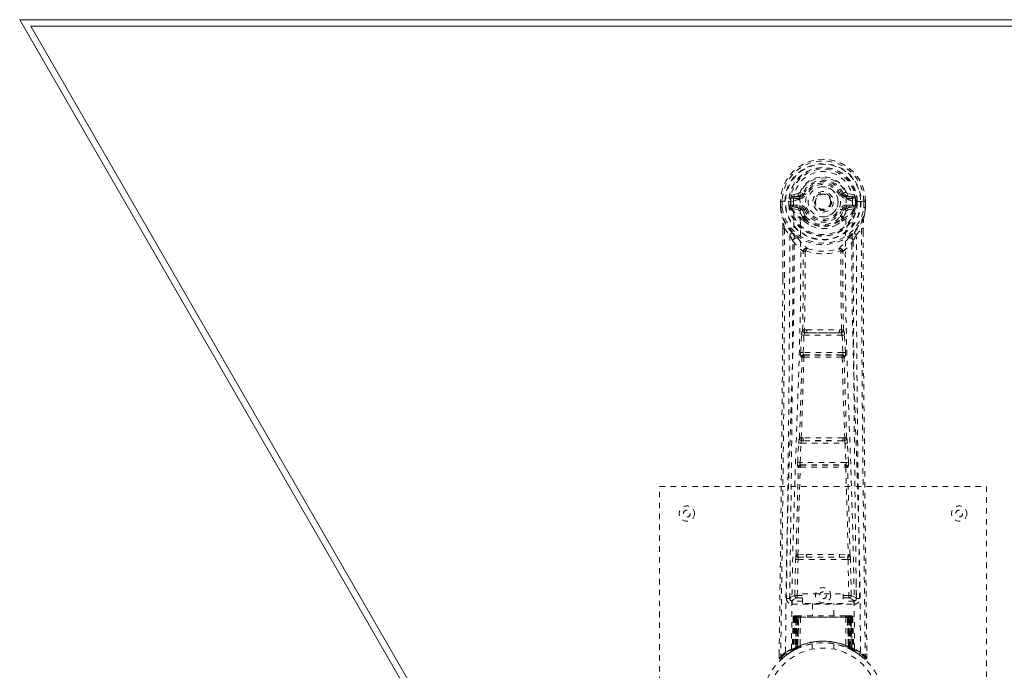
# Model space of a CAD drawing. Header units: inches. Extents: x 3.6 to 63.1, y 18.2 to 38.8.
# Tile 2 of 5: x 3.6 to 21.7, y 26.8 to 38.8. Entities that reach past the tile are written whole.
import ezdxf

# ---------------------------------------------------------------- set-up
doc = ezdxf.new("R2010")
doc.units = ezdxf.units.IN
doc.header["$MEASUREMENT"] = 0
doc.linetypes.add('SLD-Dashed', pattern=[0.075, 0.05, -0.025])
doc.linetypes.add('SLD-Solid', pattern=[0])

msp = doc.modelspace()

# ---------------------------------------------------------------- linework, layer by layer
at = {"color": 7, "linetype": 'SLD-Solid', "lineweight": 15}
for p, q in [((15.48, 18.205), (3.605, 38.773)), ((3.605, 38.773), (63.105, 38.773)), ((62.9, 38.655), (3.809, 38.655)), ((3.809, 38.655), (15.548, 18.323)), ((15.548, 18.323), (3.809, 38.655)), ((3.809, 38.655), (62.9, 38.655))]:
    msp.add_line(p, q, dxfattribs=at)
at = {"color": 7, "linetype": 'SLD-Dashed', "lineweight": 0}
for p, q in [((17.575, 35.438), (17.575, 35.322)), ((17.579, 35.438), (17.575, 35.438)), ((17.576, 35.439), (17.576, 35.322)), ((17.632, 35.438), (17.579, 35.438)), ((17.605, 35.436), (17.605, 35.322)), ((17.655, 35.437), (17.632, 35.438)), ((17.814, 35.438), (17.655, 35.437)), ((17.726, 35.365), (17.726, 35.435)), ((17.761, 35.436), (17.756, 35.435)), ((17.756, 35.435), (17.756, 35.366)), ((17.761, 35.357), (17.761, 35.436)), ((17.898, 35.579), (17.779, 35.556)), ((17.809, 35.52), (17.926, 35.54)), ((17.809, 35.52), (17.809, 35.49)), ((17.926, 35.52), (17.809, 35.52)), ((17.926, 35.49), (17.809, 35.49)), ((17.926, 35.54), (17.926, 35.52)), ((17.926, 35.49), (17.926, 35.52)), ((17.986, 35.583), (17.931, 35.606)), ((17.931, 35.473), (17.931, 35.475)), ((17.986, 35.583), (18.008, 35.574)), ((18.511, 35.437), (18.511, 35.429)), ((18.701, 35.574), (18.724, 35.583)), ((18.724, 35.583), (18.727, 35.576)), ((18.778, 35.475), (18.778, 35.473)), ((18.783, 35.54), (18.9, 35.52)), ((18.783, 35.54), (18.783, 35.52)), ((18.9, 35.52), (18.783, 35.52)), ((18.783, 35.49), (18.783, 35.52)), ((18.9, 35.49), (18.783, 35.49)), ((18.93, 35.556), (18.811, 35.579)), ((19.054, 35.437), (18.896, 35.438)), ((18.9, 35.49), (18.9, 35.52)), ((18.948, 35.436), (18.954, 35.435)), ((18.948, 35.357), (18.948, 35.436)), ((18.954, 35.366), (18.954, 35.435)), ((18.983, 35.436), (18.983, 35.364)), ((18.983, 35.436), (18.983, 35.436)), ((19.077, 35.438), (19.054, 35.437)), ((19.13, 35.438), (19.077, 35.438)), ((19.105, 35.322), (19.105, 35.436)), ((19.134, 35.438), (19.13, 35.438)), ((19.133, 35.322), (19.133, 35.439)), ((19.134, 35.438), (19.134, 35.322)), ((17.575, 35.322), (17.575, 35.318)), ((17.726, 35.364), (17.756, 35.366)), ((17.726, 35.364), (17.726, 35.365)), ((17.756, 35.365), (17.761, 35.347)), ((17.761, 35.347), (17.761, 35.357)), ((17.768, 35.32), (17.772, 35.315)), ((17.772, 35.315), (17.772, 35.315)), ((17.772, 35.315), (17.772, 35.315)), ((17.782, 35.304), (17.772, 35.315)), ((17.782, 35.304), (17.897, 35.283)), ((17.796, 35.368), (17.796, 35.338)), ((17.796, 35.368), (17.926, 35.368)), ((17.926, 35.313), (17.796, 35.338)), ((17.796, 35.338), (17.926, 35.338)), ((17.926, 35.368), (17.926, 35.338)), ((17.926, 35.313), (17.926, 35.338)), ((18.008, 35.283), (17.981, 35.272)), ((18.511, 35.429), (18.51, 35.413)), ((18.729, 35.272), (18.701, 35.283)), ((18.783, 35.368), (18.783, 35.338)), ((18.783, 35.368), (18.913, 35.368)), ((18.913, 35.338), (18.783, 35.313)), ((18.783, 35.313), (18.783, 35.338)), ((18.783, 35.338), (18.913, 35.338)), ((18.813, 35.283), (18.927, 35.304)), ((18.913, 35.338), (18.913, 35.368)), ((18.938, 35.315), (18.927, 35.304)), ((18.927, 35.304), (18.927, 35.304)), ((18.927, 35.304), (18.927, 35.304)), ((18.938, 35.315), (18.942, 35.32)), ((18.953, 35.365), (18.948, 35.347)), ((18.948, 35.347), (18.948, 35.357)), ((18.954, 35.366), (18.983, 35.364)), ((18.983, 35.364), (18.983, 35.364)), ((19.134, 35.318), (19.134, 35.322)), ((17.987, 35.122), (17.986, 35.141)), ((18.006, 35.076), (17.994, 35.093)), ((18.01, 35.146), (18.01, 35.128)), ((18.699, 35.128), (18.7, 35.146)), ((18.715, 35.094), (18.704, 35.076)), ((18.723, 35.122), (18.723, 35.141)), ((17.617, 34.937), (17.615, 34.013)), ((17.618, 34.013), (17.619, 34.937)), ((17.647, 34.936), (17.743, 34.82)), ((18.966, 34.82), (19.062, 34.936)), ((19.091, 34.883), (19.091, 34.937)), ((19.092, 34.937), (19.092, 34.884)), ((18.027, 34.518), (18.027, 34.518)), ((18.682, 34.518), (18.682, 34.518)), ((17.944, 32.665), (17.961, 32.982)), ((17.989, 32.662), (18.005, 32.98)), ((18.005, 32.98), (18.704, 32.98)), ((18.055, 33.078), (18.015, 33.078)), ((18.024, 33.024), (18.063, 33.025)), ((18.646, 33.025), (18.063, 33.025)), ((18.646, 33.025), (18.685, 33.024)), ((18.694, 33.078), (18.654, 33.078)), ((18.704, 32.98), (18.721, 32.662)), ((18.765, 32.665), (18.748, 32.982)), ((17.968, 32.57), (17.954, 32.575)), ((18.721, 32.662), (17.989, 32.662)), ((18.012, 32.613), (17.998, 32.617)), ((17.998, 32.617), (18.711, 32.617)), ((18.711, 32.617), (18.697, 32.613)), ((18.741, 32.57), (18.756, 32.575)), ((17.889, 30.647), (17.907, 31)), ((17.934, 30.645), (17.951, 30.997)), ((17.951, 30.997), (18.758, 30.997)), ((17.989, 31.094), (17.956, 31.093)), ((17.998, 31.042), (17.966, 31.042)), ((18.712, 31.042), (17.998, 31.042)), ((18.712, 31.042), (18.743, 31.042)), ((18.753, 31.093), (18.721, 31.094)), ((18.758, 30.997), (18.775, 30.645)), ((18.82, 30.647), (18.803, 31)), ((17.896, 30.557), (17.904, 30.554)), ((18.775, 30.645), (17.934, 30.645)), ((17.949, 30.596), (17.94, 30.6)), ((17.94, 30.6), (18.769, 30.6)), ((18.769, 30.6), (18.761, 30.596)), ((18.805, 30.554), (18.814, 30.557)), ((15.355, 22.205), (15.355, 30.205)), ((15.355, 30.205), (21.355, 30.205)), ((21.355, 30.205), (21.355, 22.205)), ((17.893, 28.947), (18.05, 28.954)), ((18.66, 28.954), (18.816, 28.947)), ((17.836, 28.202), (17.852, 28.863)), ((17.881, 28.201), (17.896, 28.862)), ((17.896, 28.862), (18.813, 28.862)), ((17.904, 28.903), (18.057, 28.905)), ((18.057, 28.905), (18.652, 28.905)), ((18.652, 28.905), (18.805, 28.903)), ((18.813, 28.862), (18.858, 28.863)), ((18.813, 28.862), (18.829, 28.201)), ((18.873, 28.202), (18.858, 28.863)), ((17.746, 28.434), (17.742, 28.147)), ((18.967, 28.147), (18.964, 28.434)), ((17.975, 28.232), (18.725, 28.232)), ((17.975, 28.052), (17.975, 28.232)), ((18.725, 28.232), (18.725, 28.052)), ((17.742, 28.145), (17.744, 28.136)), ((17.787, 28.099), (17.787, 28.039)), ((17.975, 28.099), (17.787, 28.099)), ((17.787, 28.039), (18.922, 28.039)), ((17.836, 28.202), (17.881, 28.201)), ((17.881, 28.156), (17.881, 28.201)), ((17.881, 28.201), (17.975, 28.201)), ((17.881, 28.156), (17.975, 28.156)), ((18.725, 28.052), (17.975, 28.052)), ((18.16, 28.052), (18.16, 27.83)), ((18.55, 27.83), (18.55, 28.052)), ((18.725, 28.201), (18.829, 28.201)), ((18.725, 28.156), (18.829, 28.156)), ((18.922, 28.099), (18.725, 28.099)), ((18.829, 28.156), (18.829, 28.201)), ((18.922, 28.039), (18.922, 28.099)), ((18.966, 28.136), (18.967, 28.145)), ((17.809, 27.801), (17.788, 27.195)), ((17.822, 27.801), (17.801, 27.203)), ((17.822, 27.801), (17.809, 27.801)), ((17.843, 27.804), (17.82, 27.211)), ((17.84, 27.801), (17.82, 27.214)), ((17.908, 27.801), (17.84, 27.801)), ((17.856, 27.83), (17.848, 27.83)), ((17.848, 27.801), (17.848, 27.244)), ((17.855, 27.801), (17.848, 27.801)), ((17.862, 27.83), (17.852, 27.83)), ((17.855, 27.801), (18.854, 27.801)), ((17.855, 27.247), (17.855, 27.801)), ((17.861, 27.25), (17.861, 27.801)), ((17.861, 27.801), (17.868, 27.801)), ((17.868, 27.83), (17.862, 27.83)), ((17.868, 27.801), (17.868, 27.253)), ((18.841, 27.801), (17.868, 27.801)), ((17.924, 27.83), (17.87, 27.83)), ((17.886, 27.83), (17.88, 27.83)), ((17.88, 27.801), (17.88, 27.259)), ((17.886, 27.801), (17.88, 27.801)), ((17.886, 27.83), (17.924, 27.83)), ((17.886, 27.801), (18.823, 27.801)), ((17.886, 27.262), (17.886, 27.801)), ((17.888, 27.249), (17.908, 27.801)), ((17.908, 27.801), (17.889, 27.25)), ((17.908, 27.801), (17.908, 27.801)), ((17.939, 27.801), (17.934, 27.279)), ((17.946, 27.83), (17.938, 27.83)), ((18.771, 27.801), (17.939, 27.801)), ((18.763, 27.83), (17.946, 27.83)), ((18.771, 27.83), (18.763, 27.83)), ((18.771, 27.801), (18.775, 27.279)), ((18.839, 27.83), (18.785, 27.83)), ((18.785, 27.83), (18.823, 27.83)), ((18.82, 27.25), (18.801, 27.801)), ((18.801, 27.801), (18.802, 27.801)), ((18.802, 27.801), (18.821, 27.249)), ((18.869, 27.801), (18.802, 27.801)), ((18.829, 27.83), (18.823, 27.83)), ((18.83, 27.801), (18.823, 27.801)), ((18.823, 27.801), (18.823, 27.262)), ((18.83, 27.259), (18.83, 27.801)), ((18.848, 27.83), (18.841, 27.83)), ((18.841, 27.253), (18.841, 27.801)), ((18.841, 27.801), (18.848, 27.801)), ((18.857, 27.83), (18.848, 27.83)), ((18.848, 27.801), (18.848, 27.25)), ((18.861, 27.83), (18.854, 27.83)), ((18.861, 27.801), (18.854, 27.801)), ((18.854, 27.801), (18.854, 27.247)), ((18.862, 27.244), (18.861, 27.801)), ((18.889, 27.211), (18.867, 27.804)), ((18.869, 27.801), (18.889, 27.214)), ((18.887, 27.801), (18.908, 27.203)), ((18.9, 27.801), (18.887, 27.801)), ((18.9, 27.801), (18.922, 27.195)), ((18.155, 27.312), (18.155, 27.215)), ((18.555, 27.215), (18.555, 27.312)), ((17.549, 27.13), (17.548, 27.063)), ((17.549, 27.13), (17.548, 27.063)), ((17.55, 27.127), (17.55, 27.063)), ((17.773, 27.171), (17.787, 27.178)), ((17.788, 27.195), (17.801, 27.203)), ((17.805, 27.189), (17.872, 27.223)), ((17.82, 27.214), (17.888, 27.249)), ((17.848, 27.244), (17.855, 27.247)), ((17.86, 27.218), (17.848, 27.244)), ((17.86, 27.218), (17.852, 27.213)), ((17.868, 27.221), (17.86, 27.218)), ((17.868, 27.253), (17.861, 27.25)), ((17.873, 27.224), (17.861, 27.25)), ((17.865, 27.22), (17.873, 27.224)), ((17.88, 27.227), (17.868, 27.253)), ((17.872, 27.224), (17.88, 27.227)), ((17.872, 27.223), (17.872, 27.224)), ((17.88, 27.259), (17.886, 27.262)), ((17.891, 27.232), (17.88, 27.259)), ((17.889, 27.25), (17.888, 27.249)), ((17.898, 27.235), (17.891, 27.232)), ((18.823, 27.262), (18.812, 27.235)), ((18.818, 27.232), (18.812, 27.235)), ((18.83, 27.259), (18.818, 27.232)), ((18.821, 27.249), (18.82, 27.25)), ((18.821, 27.249), (18.889, 27.214)), ((18.823, 27.262), (18.83, 27.259)), ((18.841, 27.253), (18.829, 27.227)), ((18.848, 27.25), (18.836, 27.224)), ((18.837, 27.224), (18.838, 27.223)), ((18.838, 27.223), (18.853, 27.216)), ((18.848, 27.25), (18.841, 27.253)), ((18.854, 27.247), (18.842, 27.221)), ((18.849, 27.218), (18.842, 27.221)), ((18.862, 27.244), (18.849, 27.218)), ((18.876, 27.204), (18.849, 27.218)), ((18.854, 27.247), (18.862, 27.244)), ((18.87, 27.207), (18.905, 27.189)), ((18.908, 27.203), (18.922, 27.195)), ((18.917, 27.183), (18.93, 27.175)), ((18.923, 27.178), (18.936, 27.171)), ((19.161, 27.063), (19.16, 27.13)), ((17.548, 27.063), (17.578, 27.063)), ((17.597, 27.042), (17.639, 27.076)), ((19.07, 27.076), (19.112, 27.042)), ((19.131, 27.063), (19.111, 27.041))]:
    msp.add_line(p, q, dxfattribs=at)
at = {"color": 7, "linetype": 'SLD-Dashed', "lineweight": 0, "flags": 128}
for points in [[(17.931, 35.475), (17.937, 35.552), (17.96, 35.626), (17.999, 35.695), (18.053, 35.755), (18.118, 35.804), (18.192, 35.84), (18.272, 35.862), (18.355, 35.869), (18.437, 35.862), (18.517, 35.84), (18.591, 35.804), (18.656, 35.755), (18.71, 35.695), (18.749, 35.626), (18.772, 35.552), (18.778, 35.475)], [(17.575, 35.438), (17.575, 35.438), (17.576, 35.438), (17.578, 35.438), (17.582, 35.437), (17.587, 35.437), (17.592, 35.437), (17.598, 35.436), (17.605, 35.436)], [(17.667, 27.157), (17.674, 28.204), (17.694, 29.249), (17.723, 30.291), (17.758, 31.329), (17.792, 32.363), (17.818, 33.393), (17.826, 34.418), (17.814, 35.438)], [(17.809, 35.49), (17.786, 35.494), (17.767, 35.507)], [(17.776, 27.212), (17.785, 28.257), (17.806, 29.3), (17.838, 30.339), (17.875, 31.375), (17.912, 32.406), (17.938, 33.433), (17.946, 34.455), (17.931, 35.472)], [(17.926, 35.54), (17.963, 35.554), (17.977, 35.568)], [(17.977, 35.568), (17.982, 35.575), (17.986, 35.583)], [(18.036, 35.563), (18.03, 35.565), (18.025, 35.567), (18.021, 35.569), (18.016, 35.571), (18.013, 35.572), (18.01, 35.573), (18.009, 35.574), (18.008, 35.574)], [(18.674, 35.563), (18.679, 35.565), (18.684, 35.567), (18.689, 35.569), (18.693, 35.571), (18.696, 35.572), (18.699, 35.573), (18.701, 35.574), (18.701, 35.574)], [(18.934, 27.212), (18.925, 28.257), (18.903, 29.3), (18.872, 30.34), (18.834, 31.376), (18.798, 32.407), (18.772, 33.434), (18.764, 34.456), (18.778, 35.472)], [(19.043, 27.157), (19.035, 28.204), (19.016, 29.249), (18.986, 30.291), (18.951, 31.329), (18.917, 32.363), (18.892, 33.393), (18.883, 34.418), (18.896, 35.438)], [(18.943, 35.507), (18.923, 35.494), (18.9, 35.49)], [(18.954, 35.435), (18.957, 35.435), (18.964, 35.436), (18.973, 35.436), (18.983, 35.436)], [(19.105, 35.436), (19.111, 35.436), (19.117, 35.437), (19.123, 35.437), (19.127, 35.437), (19.131, 35.437), (19.133, 35.438), (19.135, 35.438), (19.134, 35.438)], [(17.575, 35.322), (17.588, 35.225), (17.604, 35.148)], [(17.575, 35.318), (17.576, 35.318), (17.578, 35.318), (17.581, 35.319), (17.585, 35.319), (17.589, 35.32), (17.594, 35.32), (17.599, 35.321), (17.605, 35.322)], [(17.605, 35.322), (17.598, 35.322), (17.592, 35.322), (17.587, 35.322), (17.582, 35.322), (17.578, 35.322), (17.576, 35.322), (17.575, 35.322), (17.575, 35.322)], [(17.575, 35.318), (17.587, 35.228), (17.606, 35.137)], [(17.756, 35.365), (17.756, 35.366), (17.756, 35.366)], [(17.761, 35.357), (17.778, 35.365), (17.796, 35.368)], [(17.924, 35.261), (17.91, 35.278), (17.897, 35.283)], [(17.986, 35.141), (17.954, 35.193), (17.924, 35.261)], [(17.981, 35.272), (18.008, 35.208), (18.038, 35.159)], [(18.036, 35.295), (18.03, 35.292), (18.025, 35.29), (18.021, 35.288), (18.016, 35.287), (18.013, 35.285), (18.01, 35.284), (18.009, 35.283), (18.008, 35.283)], [(18.671, 35.159), (18.701, 35.208), (18.729, 35.272)], [(18.674, 35.295), (18.679, 35.292), (18.684, 35.29), (18.689, 35.288), (18.693, 35.287), (18.696, 35.285), (18.699, 35.284), (18.701, 35.283), (18.701, 35.283)], [(18.723, 35.141), (18.756, 35.193), (18.785, 35.261)], [(18.785, 35.261), (18.799, 35.278), (18.813, 35.283)], [(18.913, 35.368), (18.932, 35.365), (18.948, 35.357)], [(18.954, 35.366), (18.953, 35.366), (18.953, 35.365)], [(19.104, 35.137), (19.121, 35.217), (19.134, 35.318)], [(19.134, 35.322), (19.121, 35.225), (19.105, 35.148)], [(19.134, 35.322), (19.135, 35.322), (19.133, 35.322), (19.131, 35.322), (19.127, 35.322), (19.123, 35.322), (19.117, 35.322), (19.111, 35.322), (19.105, 35.322)], [(19.134, 35.318), (19.133, 35.318), (19.131, 35.318), (19.128, 35.319), (19.125, 35.319), (19.12, 35.32), (19.115, 35.32), (19.11, 35.321), (19.105, 35.322)], [(17.604, 35.148), (17.604, 35.143), (17.606, 35.137)], [(17.785, 34.859), (17.685, 34.983), (17.606, 35.137)], [(18.006, 35.076), (18.08, 35.018), (18.137, 34.989)], [(18.572, 34.989), (18.629, 35.018), (18.704, 35.076)], [(18.924, 34.859), (19.025, 34.983), (19.104, 35.137)], [(19.104, 35.137), (19.105, 35.143), (19.105, 35.148)], [(17.647, 34.936), (17.646, 33.47), (17.637, 31.998), (17.622, 30.551), (17.619, 30.33), (17.617, 30.1), (17.614, 29.897), (17.612, 29.698), (17.609, 29.483), (17.607, 29.333), (17.605, 29.176), (17.603, 29.019), (17.602, 28.902), (17.6, 28.762), (17.598, 28.599), (17.594, 28.267), (17.591, 28.063), (17.588, 27.808), (17.584, 27.547), (17.581, 27.298), (17.578, 27.063)], [(17.617, 34.937), (17.617, 34.937), (17.618, 34.937), (17.62, 34.936), (17.624, 34.936), (17.629, 34.936), (17.635, 34.936), (17.641, 34.936), (17.647, 34.936)], [(19.062, 34.936), (19.068, 34.936), (19.074, 34.936), (19.08, 34.936), (19.085, 34.936), (19.089, 34.936), (19.091, 34.937), (19.092, 34.937), (19.092, 34.937)], [(19.062, 34.936), (19.064, 33.472), (19.073, 31.998), (19.087, 30.551), (19.09, 30.303), (19.093, 30.045), (19.096, 29.83), (19.099, 29.601), (19.102, 29.351), (19.105, 29.08), (19.108, 28.862), (19.112, 28.599), (19.116, 28.275), (19.118, 28.065), (19.122, 27.807), (19.125, 27.545), (19.128, 27.297), (19.131, 27.063)], [(17.743, 34.82), (17.743, 34.3), (17.741, 33.767), (17.738, 33.221), (17.735, 32.707), (17.731, 32.177), (17.725, 31.625), (17.72, 31.136), (17.717, 30.879), (17.714, 30.606), (17.71, 30.317), (17.707, 30.013), (17.703, 29.738), (17.7, 29.497), (17.697, 29.306), (17.694, 29.091), (17.691, 28.85), (17.688, 28.625), (17.686, 28.432), (17.684, 28.272), (17.682, 28.145)], [(17.881, 34.771), (17.89, 34.762), (17.895, 34.756)], [(18.814, 34.756), (18.819, 34.762), (18.829, 34.771)], [(19.027, 28.145), (19.026, 28.281), (19.023, 28.453), (19.021, 28.662), (19.017, 28.907), (19.014, 29.156), (19.011, 29.375), (19.009, 29.529), (19.007, 29.667), (19.006, 29.788), (19.004, 29.944), (19.002, 30.106), (19, 30.263), (18.99, 31.076), (18.981, 31.894), (18.973, 32.867), (18.968, 33.857), (18.966, 34.82)], [(19.092, 34.884), (19.1, 32.314), (19.128, 29.689), (19.161, 27.063)], [(17.802, 34.707), (17.889, 34.607), (17.989, 34.519)], [(18.037, 34.529), (18.032, 34.538), (18.025, 34.544), (18.017, 34.547), (18.009, 34.547), (18.002, 34.544), (17.996, 34.538), (17.991, 34.529), (17.989, 34.519)], [(18.72, 34.519), (18.718, 34.529), (18.714, 34.538), (18.708, 34.544), (18.7, 34.547), (18.692, 34.547), (18.684, 34.544), (18.677, 34.538), (18.672, 34.529)], [(18.72, 34.519), (18.821, 34.607), (18.907, 34.707)], [(17.98, 33.071), (17.99, 33.792), (17.991, 34.51)], [(18.027, 34.518), (18.026, 33.799), (18.015, 33.078)], [(18.694, 33.078), (18.683, 33.799), (18.682, 34.518)], [(18.73, 33.071), (18.719, 33.792), (18.718, 34.51)], [(17.615, 34.013), (17.609, 32.314), (17.582, 29.689), (17.549, 27.13)], [(17.961, 32.982), (17.966, 32.982), (17.976, 32.981), (17.99, 32.98), (18.005, 32.98)], [(18.024, 33.024), (18.023, 33.024), (18.021, 33.023), (18.018, 33.02), (18.012, 33.01), (18.008, 32.996), (18.005, 32.98)], [(18.055, 33.078), (18.355, 33.08), (18.654, 33.078)], [(18.063, 33.025), (18.355, 33.026), (18.646, 33.025)], [(18.704, 32.98), (18.719, 32.98), (18.733, 32.981), (18.743, 32.982), (18.748, 32.982)], [(17.922, 31.089), (17.946, 31.831), (17.968, 32.57)], [(17.944, 32.665), (17.95, 32.664), (17.96, 32.664), (17.974, 32.663), (17.989, 32.662)], [(17.956, 31.093), (17.981, 31.836), (18.004, 32.576)], [(17.998, 32.617), (17.993, 32.621), (17.99, 32.631), (17.989, 32.638), (17.988, 32.645), (17.988, 32.654), (17.989, 32.662)], [(18.706, 32.576), (18.728, 31.836), (18.753, 31.093)], [(18.721, 32.662), (18.721, 32.654), (18.721, 32.645), (18.721, 32.638), (18.72, 32.631), (18.716, 32.621), (18.711, 32.617)], [(18.721, 32.662), (18.735, 32.663), (18.749, 32.664), (18.76, 32.664), (18.765, 32.665)], [(18.788, 31.089), (18.763, 31.831), (18.741, 32.57)], [(17.907, 31), (17.909, 31.032), (17.909, 31.034)], [(17.907, 31), (17.911, 30.999), (17.922, 30.999), (17.936, 30.998), (17.951, 30.997)], [(18.758, 30.997), (18.774, 30.998), (18.788, 30.999), (18.798, 30.999), (18.803, 31)], [(18.803, 31), (18.8, 31.032), (18.8, 31.034)], [(17.86, 28.945), (17.88, 29.75), (17.904, 30.554)], [(17.889, 30.647), (17.894, 30.647), (17.904, 30.646), (17.919, 30.645), (17.934, 30.645)], [(17.894, 28.947), (17.913, 29.753), (17.938, 30.557)], [(18.771, 30.557), (18.796, 29.753), (18.816, 28.947)], [(18.775, 30.645), (18.791, 30.645), (18.805, 30.646), (18.815, 30.647), (18.82, 30.647)], [(18.849, 28.945), (18.83, 29.75), (18.805, 30.554)], [(18.05, 28.954), (18.355, 28.954), (18.66, 28.954)], [(17.852, 28.863), (17.856, 28.863), (17.866, 28.863), (17.881, 28.862), (17.896, 28.862)], [(18.057, 28.905), (18.355, 28.905), (18.652, 28.905)], [(17.836, 28.202), (17.766, 28.173), (17.742, 28.145)], [(17.787, 28.099), (17.811, 28.128), (17.881, 28.156)], [(18.829, 28.201), (18.845, 28.201), (18.859, 28.202), (18.869, 28.202), (18.873, 28.202)], [(18.829, 28.156), (18.898, 28.128), (18.922, 28.099)], [(18.967, 28.145), (18.943, 28.173), (18.873, 28.202)], [(17.809, 27.801), (17.812, 27.801), (17.82, 27.801), (17.833, 27.801), (17.848, 27.801)], [(17.861, 27.801), (17.847, 27.801), (17.834, 27.801), (17.826, 27.801), (17.822, 27.801)], [(17.84, 27.801), (17.841, 27.801), (17.843, 27.801), (17.846, 27.801), (17.851, 27.801), (17.857, 27.801), (17.864, 27.801), (17.872, 27.801), (17.88, 27.801)], [(17.939, 27.801), (17.928, 27.801), (17.918, 27.801), (17.912, 27.801), (17.908, 27.801)], [(18.801, 27.801), (18.798, 27.801), (18.791, 27.801), (18.782, 27.801), (18.771, 27.801)], [(18.83, 27.801), (18.838, 27.801), (18.845, 27.801), (18.852, 27.801), (18.858, 27.801), (18.863, 27.801), (18.867, 27.801), (18.869, 27.801), (18.869, 27.801)], [(18.839, 27.829), (18.839, 27.83), (18.838, 27.83)], [(18.887, 27.801), (18.884, 27.801), (18.875, 27.801), (18.863, 27.801), (18.848, 27.801)], [(18.861, 27.801), (18.877, 27.801), (18.889, 27.801), (18.898, 27.801), (18.9, 27.801)], [(18.869, 27.8), (18.868, 27.807), (18.867, 27.809)], [(17.715, 27.132), (17.764, 27.165), (17.809, 27.19)], [(17.855, 27.247), (17.86, 27.237), (17.864, 27.229), (17.867, 27.223), (17.868, 27.221)], [(17.886, 27.262), (17.89, 27.251), (17.894, 27.243), (17.897, 27.237), (17.898, 27.235)], [(18.891, 27.206), (18.89, 27.212), (18.89, 27.214)], [(18.906, 27.188), (18.946, 27.165), (18.994, 27.133)], [(18.928, 27.178), (18.921, 27.189), (18.917, 27.203)], [(17.551, 27.064), (17.553, 27.056), (17.556, 27.048), (17.561, 27.042), (17.568, 27.037), (17.575, 27.034), (17.582, 27.033), (17.59, 27.035), (17.596, 27.039)], [(17.598, 27.041), (17.631, 27.069), (17.639, 27.075)], [(19.113, 27.043), (19.12, 27.039), (19.128, 27.037), (19.136, 27.036), (19.144, 27.038), (19.151, 27.041), (19.156, 27.047), (19.16, 27.053), (19.161, 27.061)], [(19.161, 27.063), (19.161, 27.064), (19.159, 27.063), (19.152, 27.063), (19.143, 27.063), (19.137, 27.063), (19.131, 27.063)]]:
    msp.add_lwpolyline(points, dxfattribs=at)
at = {"color": 7, "linetype": 'SLD-Dashed', "lineweight": 0}
for centre, radius in [((18.355, 35.429), 0.7), ((18.355, 35.429), 0.69), ((18.355, 35.429), 0.623), ((18.355, 35.429), 0.32), ((18.355, 35.429), 0.275), ((18.355, 35.429), 0.188), ((18.355, 35.429), 0.157), ((18.355, 35.429), 0.142), ((18.355, 35.429), 0.139), ((18.355, 35.429), 0.138), ((15.855, 29.705), 0.14), ((20.855, 29.705), 0.14), ((15.855, 29.705), 0.0625), ((20.855, 29.705), 0.0625), ((18.355, 28.205), 0.14), ((18.355, 28.205), 0.0625), ((18.355, 26.205), 1.125), ((18.355, 26.205), 1.03)]:
    msp.add_circle(centre, radius, dxfattribs=at)
for centre, radius, start, end in [((18.355, 35.429), 0.78, 0, 179.3038), ((18.355, 35.429), 0.78, 0.7166, 179.2834), ((18.355, 35.429), 0.75, 0.5685, 179.4315), ((18.355, 35.429), 0.629, 0.6527, 179.3473), ((18.355, 35.429), 0.599, 0.6527, 179.3473), ((18.355, 35.444), 0.541, 359.3502, 180.6498), ((18.355, 35.429), 0.459, 22.774, 157.226), ((18.355, 35.429), 0.4, 22.774, 157.226), ((18.355, 35.429), 0.376, 22.774, 157.226), ((18.355, 35.429), 0.346, 22.7739, 157.2261), ((18.355, 35.429), 0.275, 90, 270), ((18.355, 35.429), 0.275, 270, 90), ((17.753, 36.486), 1.051, 268.5399, 270.1558), ((18.355, 35.429), 0.593, 172.3909, 179.3289), ((17.971, 35.48), 0.206, 158.3402, 172.3434), ((17.808, 35.549), 0.0299, 167.8929, 271.9512), ((17.933, 35.251), 0.221, 90.3092, 122.5194), ((17.927, 35.57), 0.0301, 162.3489, 268.5765), ((17.889, 35.624), 0.0453, 281.2437, 337.5813), ((17.926, 35.609), 0.089, 270, 337.226), ((17.926, 35.609), 0.119, 270.0002, 337.2259), ((18.783, 35.609), 0.119, 202.7744, 270), ((18.783, 35.609), 0.089, 202.774, 270), ((19.323, 34.232), 1.479, 111.6248, 113.9236), ((18.789, 35.611), 0.0715, 209.6331, 265.2052), ((18.82, 35.624), 0.0454, 202.4868, 258.6902), ((18.772, 35.24), 0.233, 58.038, 88.5933), ((18.783, 35.57), 0.0301, 271.4257, 17.6488), ((18.901, 35.549), 0.0299, 268.047, 12.109), ((18.739, 35.48), 0.206, 7.6617, 21.6572), ((18.355, 35.429), 0.593, 0.6711, 7.6091), ((17.605, 35.322), 0.03, 180.0028, 185.051), ((18.355, 35.429), 0.787, 188.0937, 351.9063), ((18.355, 35.429), 0.758, 188.0937, 351.9063), ((18.355, 35.429), 0.632, 185.8273, 354.1727), ((18.355, 35.429), 0.602, 186.0327, 353.9673), ((17.848, 35.353), 0.0864, 184.5738, 202.6853), ((17.795, 35.307), 0.0306, 89.073, 154.5709), ((18.224, 35.525), 0.499, 204.8894, 243.9929), ((18.163, 35.526), 0.441, 210.2267, 246.4272), ((17.927, 35.283), 0.0299, 91.0982, 178.7758), ((17.954, 35.255), 0.031, 31.5714, 169.9017), ((17.926, 35.249), 0.119, 22.7738, 89.9997), ((17.926, 35.249), 0.089, 22.774, 90), ((17.92, 35.248), 0.0649, 21.3178, 85.0781), ((18.355, 35.429), 0.376, 202.774, 337.226), ((18.355, 35.429), 0.346, 202.7741, 337.2259), ((18.355, 35.429), 0.157, 245.2931, 290.0155), ((18.783, 35.249), 0.119, 90.0001, 157.2259), ((18.783, 35.249), 0.089, 90, 157.226), ((18.49, 35.519), 0.492, 295.7075, 335.4806), ((18.546, 35.526), 0.441, 293.5935, 329.7438), ((18.789, 35.248), 0.0649, 94.9208, 158.6821), ((18.755, 35.255), 0.031, 10.1782, 148.3494), ((18.783, 35.283), 0.0299, 1.1712, 88.9526), ((18.914, 35.307), 0.0306, 25.4281, 90.9259), ((18.833, 35.36), 0.116, 339.6329, 353.1081), ((16.431, 34.967), 1.187, 358.5718, 8.7894), ((14.132, 34.319), 3.569, 9.9437, 13.2519), ((18.017, 35.138), 0.0305, 44.5497, 174.2826), ((18.008, 35.1), 0.0459, 88.3091, 118.8614), ((18.031, 35.118), 0.0449, 175.0897, 213.9375), ((18.009, 35.082), 0.046, 88.2971, 118.8034), ((18.045, 35.073), 0.0396, 127.1217, 174.8245), ((18.037, 35.124), 0.0347, 87.2643, 140.6049), ((18.355, 35.44), 0.453, 220.451, 319.549), ((18.043, 35.129), 0.033, 181.8762, 228.3879), ((18.355, 35.468), 0.494, 227.4887, 312.5114), ((18.355, 35.422), 0.411, 219.7064, 320.2936), ((18.693, 35.138), 0.0305, 5.718, 135.4489), ((18.673, 35.124), 0.0347, 39.3983, 92.7325), ((18.666, 35.129), 0.033, 311.6195, 358.1164), ((18.664, 35.073), 0.0396, 5.1731, 52.877), ((18.701, 35.082), 0.046, 61.1928, 91.7066), ((18.701, 35.1), 0.0459, 61.1358, 91.6924), ((18.678, 35.118), 0.0448, 326.216, 4.9402), ((22.576, 34.32), 3.567, 166.7472, 170.0571), ((20.279, 34.967), 1.187, 171.2106, 181.4282), ((18.355, 35.409), 0.473, 242.6135, 297.3866), ((18.077, 34.502), 0.461, 129.1766, 136.3338), ((13.017, 32.272), 5.369, 26.9691, 28.3311), ((19.336, 36.438), 2.213, 225.5088, 228.8676), ((17.863, 34.704), 0.0608, 58.0021, 177.4264), ((18.627, 35.268), 0.893, 214.9892, 231.1473), ((18.082, 35.268), 0.893, 308.8526, 325.011), ((18.846, 34.704), 0.0608, 2.5702, 122.003), ((17.373, 36.438), 2.214, 311.1334, 314.4913), ((23.679, 32.279), 5.355, 151.6666, 153.0323), ((18.633, 34.502), 0.461, 43.6669, 50.8217), ((-481.716, 36.025), 499.52, 359.09605, 359.84882), ((18.05, 34.514), 0.0608, 73.7756, 175.955), ((18.109, 34.512), 0.0738, 124.98, 166.7582), ((18.355, 35.366), 0.844, 250.0604, 289.9395), ((18.66, 34.514), 0.0608, 4.0455, 106.2239), ((18.6, 34.512), 0.0738, 13.2425, 55.0193), ((518.448, 36.025), 499.542, 180.1512, 180.90393), ((17.978, 34.511), 0.0133, 356.7947, 33.9532), ((18.024, 34.447), 0.0709, 87.2845, 117.2787), ((18.04, 34.517), 0.0128, 102.3317, 173.3767), ((18.355, 35.441), 0.966, 250.8187, 289.182), ((18.669, 34.517), 0.0128, 6.6241, 77.6742), ((18.686, 34.447), 0.0708, 62.7172, 92.7153), ((18.731, 34.511), 0.0134, 146.0992, 183.2812), ((18.142, 32.991), 0.181, 153.5347, 182.7764), ((18.01, 33.004), 0.0735, 85.512, 114.1486), ((18.025, 33.07), 0.0457, 178.2708, 268.1468), ((18.119, 33.067), 0.104, 173.8618, 204.0309), ((18.155, 33.065), 0.101, 172.2348, 203.4737), ((18.554, 33.065), 0.101, 336.5281, 7.7634), ((18.591, 33.067), 0.104, 335.9658, 6.1414), ((18.684, 33.07), 0.0457, 271.8532, 1.7292), ((18.647, 32.982), 0.0575, 357.8223, 47.5886), ((18.7, 33.005), 0.073, 65.7457, 94.598), ((18.568, 32.991), 0.181, 357.2177, 26.4679), ((18.105, 32.636), 0.163, 169.7787, 201.8739), ((17.999, 32.572), 0.0451, 90.8614, 176.7734), ((18.013, 32.568), 0.0451, 90.8957, 176.6076), ((17.997, 32.501), 0.0749, 85.0964, 112.9458), ((18.061, 32.582), 0.0574, 147.5001, 185.9282), ((18.355, 69.941), 37.367, 269.4615, 270.5382), ((18.355, 65.208), 32.597, 269.3981, 270.6019), ((18.696, 32.568), 0.0451, 3.3938, 89.1029), ((18.648, 32.582), 0.0578, 354.2256, 32.3427), ((18.712, 32.501), 0.0751, 67.0766, 94.8894), ((18.711, 32.572), 0.0451, 3.2297, 89.137), ((18.604, 32.636), 0.163, 338.128, 10.2195), ((18.355, -1.695), 32.791, 89.3607, 90.6393), ((18.045, 31.032), 0.136, 155.3335, 179.2487), ((17.949, 31.009), 0.0843, 84.8714, 108.7979), ((17.966, 31.087), 0.0448, 177.9378, 222.9021), ((17.966, 31.084), 0.0425, 220.4624, 270.4022), ((18.019, 30.999), 0.068, 141.1081, 181.63), ((18.043, 31.083), 0.0869, 173.4615, 208.3407), ((18.069, 31.081), 0.0814, 171.244, 208.6899), ((18.355, -2.314), 33.358, 89.3871, 90.6129), ((18.64, 31.081), 0.0814, 331.3096, 8.7517), ((18.667, 31.083), 0.0867, 331.6238, 6.5748), ((18.742, 31.088), 0.0456, 271.2545, 1.8244), ((18.69, 30.999), 0.068, 358.3645, 38.9018), ((18.761, 31.01), 0.0837, 71.1203, 95.2112), ((18.664, 31.032), 0.136, 0.7151, 24.7126), ((18.096, 30.616), 0.209, 171.5848, 196.4936), ((17.941, 30.555), 0.0451, 90.5938, 177.0809), ((17.949, 30.551), 0.0451, 90.6209, 177.0127), ((17.931, 30.467), 0.0908, 85.1443, 107.0285), ((17.988, 30.629), 0.0564, 164.2684, 211.7559), ((17.992, 30.564), 0.0546, 143.522, 186.9858), ((18.355, 67.201), 36.646, 269.3489, 270.651), ((18.355, 63.411), 32.817, 269.2909, 270.7091), ((18.76, 30.551), 0.0451, 2.9888, 89.3792), ((18.717, 30.564), 0.055, 353.16, 36.3322), ((18.721, 30.629), 0.0563, 328.2386, 15.7372), ((18.768, 30.555), 0.0451, 2.9191, 89.4062), ((18.779, 30.467), 0.091, 73.0012, 94.8399), ((18.613, 30.616), 0.209, 343.5081, 8.4121), ((18.253, 28.863), 0.401, 168.1469, 179.922), ((17.886, 28.808), 0.139, 86.858, 100.6183), ((17.906, 28.948), 0.0456, 184.1742, 268.2447), ((18.004, 28.951), 0.111, 181.7859, 205.6573), ((18.138, 28.942), 0.0889, 172.3666, 204.3914), ((18.571, 28.942), 0.0889, 335.6063, 7.6358), ((18.707, 28.95), 0.109, 334.2114, 358.3455), ((18.804, 28.948), 0.0456, 271.7546, 355.8252), ((18.824, 28.807), 0.141, 79.4667, 93.0573), ((18.457, 28.863), 0.401, 0.0762, 11.8385), ((18.001, 28.863), 0.105, 157.5259, 180.3674), ((18.708, 28.863), 0.105, 359.6353, 22.4683), ((17.718, 29.741), 1.597, 268.7151, 270.8682), ((17.787, 28.144), 0.105, 179.2621, 269.9957), ((17.786, 28.141), 0.0423, 186.5693, 271.9623), ((17.881, 28.201), 0.0451, 179.0358, 269.5697), ((18.828, 28.201), 0.0451, 270.4306, 0.9014), ((18.922, 28.144), 0.105, 270.0056, 0.7366), ((18.924, 28.141), 0.0423, 268.0382, 353.4316), ((18.992, 29.742), 1.598, 269.1327, 271.2845), ((17.839, 27.8), 0.03, 90.004, 178.0069), ((17.87, 27.757), 0.0742, 106.7383, 144.0528), ((17.852, 27.8), 0.03, 90.029, 178.0313), ((17.867, 27.664), 0.163, 91.7046, 100.6264), ((17.87, 27.8), 0.03, 90.0614, 178.0684), ((17.875, 27.794), 0.0356, 82.0673, 170.2937), ((18.27, 27.808), 0.415, 176.9753, 180.977), ((18.451, 27.807), 0.59, 177.9764, 180.5997), ((18.294, 27.808), 0.426, 177.0594, 180.9579), ((18.324, 27.808), 0.444, 177.1775, 180.9141), ((18.33, 27.808), 0.444, 177.1775, 180.9141), ((17.938, 27.8), 0.0299, 90.1862, 178.2048), ((17.937, 27.8), 0.0299, 90.1861, 178.2026), ((17.975, 27.807), 0.0369, 141.8629, 189.6632), ((18.736, 27.807), 0.0354, 349.2792, 39.1991), ((18.771, 27.8), 0.0299, 1.7974, 89.8139), ((18.772, 27.8), 0.0299, 1.7965, 89.8125), ((18.377, 27.808), 0.446, 359.0856, 2.8043), ((18.385, 27.808), 0.445, 359.0897, 2.8187), ((18.839, 27.8), 0.03, 1.928, 89.9399), ((18.415, 27.808), 0.427, 359.0481, 2.9346), ((18.259, 27.807), 0.589, 359.4009, 2.028), ((18.843, 27.662), 0.166, 79.5974, 88.3422), ((18.442, 27.808), 0.413, 359.0128, 3.0348), ((18.857, 27.8), 0.03, 1.9655, 89.972), ((18.84, 27.757), 0.0742, 35.9484, 73.2605), ((18.871, 27.8), 0.03, 1.9966, 89.9947), ((18.355, 26.204), 1.158, 47.8706, 132.1289), ((18.355, 26.173), 1.19, 60.8884, 119.1116), ((18.355, 26.205), 1.127, 60.4889, 119.5111), ((18.355, 26.206), 1.155, 64.3786, 115.6214), ((18.355, 26.206), 1.155, 65.0796, 114.9204), ((18.355, 26.206), 1.155, 66.0603, 113.9397), ((18.355, 26.241), 1.12, 67.9468, 112.0532), ((18.354, 26.163), 1.208, 124.668, 131.8414), ((18.35, 26.21), 1.12, 124.6289, 132.0869), ((18.342, 25.965), 1.37, 114.4309, 119.5491), ((17.697, 27.157), 0.03, 180.1677, 304.0698), ((18.355, 26.205), 1.127, 119.5109, 124.6484), ((17.758, 27.196), 0.03, 301.0411, 358.0204), ((17.817, 27.225), 0.0429, 196.9744, 245.8332), ((17.771, 27.204), 0.0299, 300.2723, 358.0959), ((18.342, 26.227), 1.102, 118.6349, 120.2618), ((18.336, 26.581), 0.823, 126.3706, 131.732), ((18.33, 26.592), 0.808, 125.4884, 130.8702), ((17.804, 27.346), 0.138, 269.4166, 293.4596), ((18.357, 26.2), 1.133, 114.2751, 119.1843), ((17.79, 27.215), 0.0299, 299.2262, 358.1947), ((17.792, 27.213), 0.0273, 297.6533, 2.2975), ((18.334, 26.593), 0.806, 124.3187, 129.6142), ((17.86, 27.251), 0.0297, 295.4315, 358.5181), ((17.859, 27.25), 0.0297, 295.4794, 358.5179), ((18.31, 26.655), 0.729, 120.9993, 125.218), ((17.905, 27.261), 0.0345, 344.8469, 31.0222), ((18.805, 27.261), 0.0346, 148.9833, 195.1428), ((18.399, 26.653), 0.73, 54.7864, 58.9961), ((18.355, 26.206), 1.126, 60.8014, 65.7386), ((18.85, 27.251), 0.0297, 181.4772, 244.5698), ((18.851, 27.25), 0.0297, 181.482, 244.5204), ((18.372, 26.588), 0.812, 50.4064, 55.6617), ((18.354, 26.204), 1.128, 59.7411, 64.7243), ((18.375, 26.587), 0.814, 49.1487, 54.4916), ((18.345, 26.184), 1.153, 59.9599, 64.0346), ((18.373, 26.581), 0.823, 48.2677, 53.6286), ((18.919, 27.215), 0.0299, 181.8008, 240.7744), ((18.92, 27.215), 0.03, 196.8952, 241.2668), ((18.938, 27.204), 0.0299, 181.9068, 239.7249), ((18.893, 27.225), 0.0429, 294.1666, 343.0256), ((18.355, 26.205), 1.127, 55.3503, 60.4903), ((18.971, 27.233), 0.0714, 211.6376, 238.9264), ((18.354, 26.203), 1.129, 58.9601, 59.8412), ((18.952, 27.196), 0.03, 181.985, 238.9535), ((18.367, 25.966), 1.37, 60.4506, 65.5694), ((19.013, 27.157), 0.03, 235.9341, 359.8281), ((18.357, 26.208), 1.123, 47.9074, 55.3633), ((18.352, 26.16), 1.213, 48.1748, 55.3214), ((17.578, 27.063), 0.03, 179.279, 312.137), ((17.648, 27.106), 0.0826, 211.7872, 232.6674), ((19.131, 27.063), 0.03, 227.8632, 0.7197)]:
    msp.add_arc(centre, radius, start, end, dxfattribs=at)

doc.saveas('drawing.dxf')
